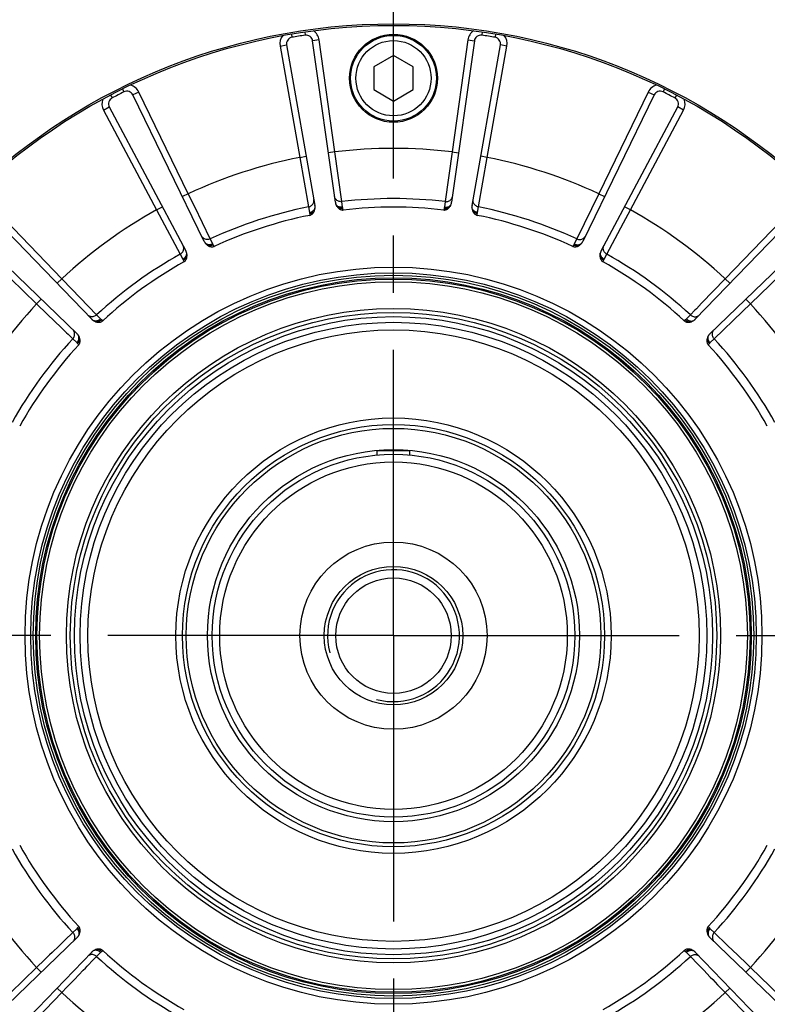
# Model space of a CAD drawing. Header units: millimetres. Extents: x 0 to 420, y 0 to 297.
# Tile 44 of 53: x 308 to 330, y 169 to 199. Entities that reach past the tile are written whole.
import ezdxf
from ezdxf.enums import TextEntityAlignment as Align

# ---------------------------------------------------------------- set-up
doc = ezdxf.new("R2010")
doc.units = ezdxf.units.MM
doc.header["$LTSCALE"] = 23.1
doc.linetypes.add('CENTER', pattern=[0.6, 0.375, -0.075, 0.075, -0.075])
doc.layers.get('0').update_dxf_attribs({"linetype": 'CONTINUOUS'})
for name, color, linetype in [('AXIS', 7, 'CONTINUOUS'), ('COMPONENTS', 7, 'CONTINUOUS'), ('DIMENSION', 7, 'CONTINUOUS')]:
    doc.layers.add(name, color=color, linetype=linetype)
doc.styles.get("Standard").update_dxf_attribs({"font": 'arial.ttf'})
doc.styles.add('TEXTSTYLE_4', font='gdt')
doc.dimstyles.new('DIMSTYLE_2', dxfattribs={"dimtxt": 3, "dimasz": 3, "dimexe": 0.18, "dimexo": 0.0625, "dimgap": 0.09, "dimtad": 1, "dimtih": 1, "dimtoh": 1, "dimlfac": 5, "dimdsep": 46, "dimtxsty": 'STANDARD', "dimblk": '_FILLED', "dimblk1": '_FILLED', "dimblk2": '_FILLED', "dimcen": 0.09, "dimadec": 0, "dimazin": 0, "dimtol": 1, "dimtp": 0.2, "dimtm": 0.2, "dimtfac": 1, "dimtofl": 0, "dimtmove": 0, "dimatfit": 3, "dimldrblk": '_FILLED', "dimfxl": 1, "dimtolj": 1, "dimarcsym": 0})

# ---------------------------------------------------------------- blocks, each defined once
blk = doc.blocks.new('_FILLED')
at = {"color": 0, "linetype": 'BYBLOCK'}
blk.add_solid([(0, 0), (-1, 0.2), (-1, -0.2)], dxfattribs=at)
blk = doc.blocks.new('*D1')
at = {"layer": 'DIMENSION', "color": 2, "linetype": 'CONTINUOUS'}
for p, q in [((282.004, 193.999), (256.541, 193.999)), ((290.873, 190.603), (282.004, 193.999)), ((282.004, 193.999), (282.004, 193.999))]:
    blk.add_line(p, q, dxfattribs=at)
at = {"layer": 'DIMENSION', "color": 2, "linetype": 'CONTINUOUS', "xscale": 3, "yscale": 3, "zscale": 3, "rotation": 339.0488900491}
blk.add_blockref('_FILLED', (290.873, 190.603), dxfattribs=at)
at = {"layer": 'DIMENSION', "color": 2, "linetype": 'CONTINUOUS', "style": 'TEXTSTYLE_4'}
for s, p in [('`', (274.034, 194.749)), ('n', (263.541, 194.749))]:
    blk.add_text(s, height=3, dxfattribs=at).set_placement(p, align=Align.RIGHT)
at = {"layer": 'DIMENSION', "color": 2, "linetype": 'CONTINUOUS'}
for s, p in [('300', (270.534, 194.749)), ('0.2', (279.856, 194.749))]:
    blk.add_text(s, height=3, dxfattribs=at).set_placement(p, align=Align.RIGHT)
blk = doc.blocks.new('*D2')
at = {"layer": 'DIMENSION', "color": 2, "linetype": 'CONTINUOUS'}
for p, q in [((282.004, 193.999), (256.541, 193.999)), ((290.873, 190.603), (282.004, 193.999)), ((282.004, 193.999), (282.004, 193.999))]:
    blk.add_line(p, q, dxfattribs=at)
at = {"layer": 'DIMENSION', "color": 2, "linetype": 'CONTINUOUS', "xscale": 3, "yscale": 3, "zscale": 3, "rotation": 339.0488900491}
blk.add_blockref('_FILLED', (290.873, 190.603), dxfattribs=at)
at = {"layer": 'DIMENSION', "color": 2, "linetype": 'CONTINUOUS', "style": 'TEXTSTYLE_4'}
for s, p in [('`', (274.034, 194.749)), ('n', (263.541, 194.749))]:
    blk.add_text(s, height=3, dxfattribs=at).set_placement(p, align=Align.RIGHT)
at = {"layer": 'DIMENSION', "color": 2, "linetype": 'CONTINUOUS'}
for s, p in [('300', (270.534, 194.749)), ('0.2', (279.856, 194.749))]:
    blk.add_text(s, height=3, dxfattribs=at).set_placement(p, align=Align.RIGHT)

msp = doc.modelspace()

# ---------------------------------------------------------------- linework, layer by layer
at = {"layer": 'AXIS', "color": 2, "linetype": 'CENTER'}
for q in [(318.88928, 209.59467), (289.17069, 179.87608), (348.60787, 179.87608), (318.88928, 150.15749)]:
    msp.add_line((318.88928, 179.87608), q, dxfattribs=at)
msp.add_circle((318.88928, 179.87608), 30, dxfattribs=at)
at = {"layer": 'COMPONENTS', "color": 9, "linetype": 'CONTINUOUS'}
for p, q in [((315.79459, 198.1154), (315.81132, 198.01681)), ((316.19624, 198.17901), (316.2108, 198.08008)), ((316.63602, 197.93788), (316.43796, 197.91004)), ((317.11317, 194.54279), (316.63602, 197.93788)), ((321.14254, 197.93788), (320.66539, 194.54279)), ((321.14254, 197.93788), (321.34059, 197.91004)), ((321.58232, 198.17901), (321.56776, 198.08008)), ((321.98396, 198.1154), (321.96724, 198.01681)), ((315.45085, 197.75017), (315.64781, 197.7849)), ((315.45085, 197.75017), (316.0462, 194.3738)), ((321.73236, 194.3738), (322.3277, 197.75017)), ((322.3277, 197.75017), (322.13074, 197.7849)), ((310.67213, 196.45101), (310.71654, 196.36142)), ((327.10643, 196.45101), (327.06201, 196.36142)), ((310.30979, 196.26639), (310.35617, 196.1778)), ((311.1649, 196.35758), (310.98514, 196.2699)), ((312.66783, 193.2761), (311.1649, 196.35758)), ((326.61366, 196.35758), (325.11072, 193.2761)), ((326.61366, 196.35758), (326.79342, 196.2699)), ((327.46876, 196.26639), (327.42239, 196.1778)), ((310.09574, 195.81281), (310.27233, 195.90671)), ((327.68281, 195.81281), (327.50622, 195.90671)), ((310.09574, 195.81281), (311.7053, 192.78567)), ((326.07325, 192.78567), (327.68281, 195.81281)), ((316.0462, 194.3738), (316.24316, 194.40853)), ((316.0462, 194.3738), (316.31453, 192.87503)), ((317.11317, 194.54279), (316.91511, 194.51495)), ((317.32111, 193.03445), (317.11317, 194.54279)), ((320.66539, 194.54279), (320.45744, 193.03445)), ((320.66539, 194.54279), (320.86344, 194.51495)), ((321.46403, 192.87502), (321.73236, 194.3738)), ((321.73236, 194.3738), (321.5354, 194.40853)), ((308.8315, 190.69772), (306.44989, 193.16395)), ((312.66783, 193.2761), (312.48807, 193.18843)), ((312.8604, 192.87881), (312.66783, 193.2761)), ((325.11072, 193.2761), (324.44685, 191.90585)), ((325.11072, 193.2761), (325.29048, 193.18843)), ((331.32866, 193.16395), (328.94706, 190.69772)), ((311.7053, 192.78567), (311.88189, 192.87956)), ((313.3317, 191.90585), (312.8604, 192.87881)), ((316.31453, 192.87503), (316.34353, 192.70673)), ((317.34554, 192.86543), (317.32111, 193.03445)), ((320.45744, 193.03445), (320.43302, 192.86543)), ((321.43503, 192.70673), (321.46403, 192.87502)), ((326.07325, 192.78567), (325.89666, 192.87956)), ((311.7053, 192.78567), (312.42365, 191.44317)), ((316.34734, 192.67138), (316.34999, 192.61952)), ((317.36634, 192.7805), (317.35284, 192.83064)), ((320.42572, 192.83064), (320.41221, 192.78049)), ((321.42856, 192.61952), (321.43122, 192.67138)), ((325.86502, 192.39636), (326.07325, 192.78567)), ((305.60141, 192.31546), (308.06763, 189.93386)), ((325.3549, 191.44317), (325.86502, 192.39636)), ((329.71093, 189.93386), (332.17715, 192.31546)), ((313.40717, 191.75264), (313.3317, 191.90585)), ((313.45319, 191.67829), (313.42486, 191.72181)), ((324.3537, 191.72181), (324.32536, 191.67829)), ((324.44685, 191.90585), (324.37139, 191.75264)), ((312.42365, 191.44317), (312.50324, 191.29207)), ((325.27532, 191.29207), (325.3549, 191.44317)), ((312.51778, 191.25963), (312.53633, 191.21113)), ((325.24222, 191.21113), (325.26077, 191.25963)), ((308.8315, 190.69772), (308.68763, 190.55879)), ((309.13741, 190.37938), (308.8315, 190.69772)), ((328.94706, 190.69772), (328.23364, 189.95518)), ((328.94706, 190.69772), (329.09093, 190.55879)), ((309.88631, 189.59968), (309.13741, 190.37938)), ((308.06763, 189.93386), (308.20656, 190.07773)), ((308.06763, 189.93386), (308.38611, 189.62781)), ((328.23364, 189.95518), (328.07268, 189.78758)), ((329.4708, 189.7031), (329.71093, 189.93386)), ((329.71093, 189.93386), (329.57199, 190.07773)), ((308.38611, 189.62781), (308.61, 189.41272)), ((310.00542, 189.4773), (309.88631, 189.59968)), ((327.89225, 189.59968), (327.77314, 189.4773)), ((328.02724, 189.74027), (327.89225, 189.59968)), ((328.07268, 189.78758), (328.02724, 189.74027)), ((328.61288, 188.87905), (329.4708, 189.7031)), ((308.61, 189.41272), (308.81018, 189.22044)), ((310.07217, 189.42081), (310.03177, 189.45344)), ((327.74678, 189.45344), (327.70639, 189.42081)), ((308.81018, 189.22044), (308.97777, 189.05948)), ((308.97777, 189.05948), (309.02508, 189.01404)), ((309.02508, 189.01404), (309.16567, 188.87905)), ((309.16567, 188.87905), (309.28806, 188.75994)), ((309.31191, 188.73358), (309.34454, 188.69319)), ((328.43401, 188.69319), (328.46664, 188.73358)), ((328.4905, 188.75994), (328.61288, 188.87905)), ((309.34454, 171.05897), (309.31191, 171.01857)), ((328.46664, 171.01857), (328.43401, 171.05897)), ((309.16567, 170.8731), (308.92589, 170.64286)), ((309.28806, 170.99222), (309.16567, 170.8731)), ((328.61288, 170.8731), (328.4905, 170.99222)), ((328.71083, 170.77906), (328.61288, 170.8731)), ((328.90851, 170.58923), (328.71083, 170.77906)), ((308.92589, 170.64286), (308.86991, 170.58909)), ((329.31578, 170.198), (329.03189, 170.47072)), ((308.53737, 170.26966), (308.46263, 170.19786)), ((309.8863, 170.15247), (310.00542, 170.27486)), ((310.03177, 170.29871), (310.07217, 170.33134)), ((327.70639, 170.33134), (327.74678, 170.29871)), ((327.77314, 170.27486), (327.89225, 170.15247)), ((309.60243, 169.85685), (309.79226, 170.05453)), ((309.79226, 170.05453), (309.8863, 170.15247)), ((327.89225, 170.15247), (328.1225, 169.91269)), ((328.1225, 169.91269), (328.17626, 169.85671)), ((329.71093, 169.81829), (329.5501, 169.97286)), ((308.06763, 169.81829), (305.60141, 167.43669)), ((308.06763, 169.81829), (308.20656, 169.67443)), ((309.21121, 169.44957), (309.48392, 169.73346)), ((329.71093, 169.81829), (329.57199, 169.67443)), ((332.17715, 167.43669), (329.71093, 169.81829)), ((328.49569, 169.52417), (328.56749, 169.44942)), ((306.44989, 166.5882), (308.8315, 169.05443)), ((308.8315, 169.05443), (308.68763, 169.19336)), ((308.8315, 169.05443), (308.98607, 169.21525)), ((328.94706, 169.05443), (329.09093, 169.19336)), ((328.94706, 169.05443), (331.32866, 166.5882))]:
    msp.add_line(p, q, dxfattribs=at)
at = {"layer": 'COMPONENTS', "color": 7, "linetype": 'CONTINUOUS'}
for p, q in [((315.64781, 197.7849), (316.50609, 192.91736)), ((317.12584, 193.01552), (316.43796, 197.91004)), ((321.34059, 197.91004), (320.65271, 193.01552)), ((321.27246, 192.91736), (322.13074, 197.7849)), ((318.88928, 197.4689), (318.28928, 197.12249)), ((319.48928, 197.12249), (318.88928, 197.4689)), ((318.28928, 197.12249), (318.28928, 196.42967)), ((319.48928, 196.42967), (319.48928, 197.12249)), ((318.28928, 196.42967), (318.88928, 196.08326)), ((318.88928, 196.08326), (319.48928, 196.42967)), ((313.15184, 191.8275), (310.98514, 196.2699)), ((326.79342, 196.2699), (324.62671, 191.8275)), ((310.27233, 195.90671), (312.59275, 191.54263)), ((325.1858, 191.54263), (327.50622, 195.90671)), ((309.73946, 189.46959), (306.30602, 193.02502)), ((331.47253, 193.02502), (328.0391, 189.46959)), ((305.74034, 192.45933), (309.29576, 189.0259)), ((328.48279, 189.02589), (332.03822, 192.45933)), ((319.38928, 185.47608), (318.38928, 185.47608)), ((309.29577, 170.72626), (305.74034, 167.29282)), ((332.03822, 167.29282), (328.48279, 170.72626)), ((306.30602, 166.72714), (309.73946, 170.28256)), ((328.03909, 170.28257), (331.47253, 166.72714))]:
    msp.add_line(p, q, dxfattribs=at)
at = {"layer": 'COMPONENTS', "color": 2, "linetype": 'CONTINUOUS'}
for p, q in [((318.38928, 185.35234), (318.38928, 185.47608)), ((319.38928, 185.35234), (319.38928, 185.47608))]:
    msp.add_line(p, q, dxfattribs=at)
at = {"layer": 'COMPONENTS', "color": 9, "linetype": 'CONTINUOUS'}
for points in [[(317.12525, 193.1264), (317.11389, 193.14833), (317.10561, 193.17152), (317.10054, 193.19557)], [(320.6533, 193.12639), (320.66467, 193.14833), (320.67295, 193.17152), (320.67801, 193.19557)], [(316.31453, 192.87501), (316.33952, 192.88153), (316.36347, 192.89105), (316.38599, 192.90341)], [(316.34353, 192.70672), (316.36481, 192.71171), (316.38547, 192.71848), (316.40527, 192.72693), (316.42396, 192.73698), (316.44133, 192.7485), (316.45717, 192.76135), (316.47128, 192.77538), (316.48349, 192.79042), (316.49367, 192.8063), (316.50169, 192.82281), (316.50745, 192.83977), (316.51089, 192.85697)], [(316.38599, 192.90341), (316.4067, 192.91842), (316.42525, 192.93581), (316.44135, 192.95531), (316.45471, 192.97657), (316.46511, 192.99926), (316.47239, 193.02299)], [(316.47239, 193.02299), (316.47642, 193.04737), (316.47713, 193.07198), (316.47452, 193.09642)], [(317.32111, 193.03446), (317.29534, 193.03293), (317.26962, 193.03459), (317.24438, 193.03939), (317.22005, 193.04726), (317.19703, 193.05806), (317.1757, 193.07163), (317.15642, 193.08772), (317.13951, 193.10608), (317.12525, 193.1264)], [(317.34554, 192.86542), (317.32376, 192.86359), (317.30202, 192.86364), (317.28058, 192.86556), (317.25969, 192.86934), (317.23961, 192.87493), (317.22058, 192.88226), (317.20283, 192.89124), (317.18656, 192.90177), (317.17198, 192.91373), (317.15925, 192.92696), (317.14853, 192.94131), (317.13995, 192.9566)], [(317.35284, 192.83064), (317.32539, 192.82724), (317.29814, 192.82677), (317.27161, 192.82924), (317.24631, 192.83461), (317.22272, 192.84276), (317.20132, 192.85354)], [(317.35284, 192.83064), (317.35124, 192.83673), (317.3498, 192.8427), (317.34851, 192.84856), (317.34736, 192.85429), (317.34638, 192.85992), (317.34554, 192.86543)], [(320.43302, 192.86543), (320.43217, 192.8599), (320.43118, 192.85426), (320.43004, 192.84852), (320.42875, 192.84267), (320.42731, 192.83671), (320.42572, 192.83064)], [(320.42572, 192.83064), (320.45316, 192.82724), (320.48041, 192.82677), (320.50694, 192.82925), (320.53224, 192.83461), (320.55582, 192.84276), (320.57722, 192.85354)], [(320.43302, 192.86543), (320.4548, 192.8636), (320.47654, 192.86364), (320.49798, 192.86557), (320.51886, 192.86935), (320.53894, 192.87493), (320.55797, 192.88226), (320.57573, 192.89125), (320.59199, 192.90178), (320.60658, 192.91373), (320.61931, 192.92696), (320.63003, 192.94131), (320.63861, 192.9566)], [(320.45744, 193.03444), (320.48322, 193.03291), (320.50894, 193.03457), (320.53418, 193.03937), (320.55851, 193.04724), (320.58153, 193.05805), (320.60286, 193.07162), (320.62214, 193.08771), (320.63905, 193.10608), (320.6533, 193.12639)], [(321.43503, 192.70672), (321.41374, 192.71171), (321.39308, 192.71847), (321.37328, 192.72693), (321.35459, 192.73698), (321.33722, 192.74849), (321.32139, 192.76135), (321.30728, 192.77538), (321.29506, 192.79042), (321.28488, 192.80629), (321.27686, 192.82281), (321.2711, 192.83977), (321.26767, 192.85697)], [(321.30617, 193.023), (321.30214, 193.04737), (321.30142, 193.07198), (321.30404, 193.09642)], [(321.39257, 192.90343), (321.37186, 192.91843), (321.35331, 192.93583), (321.33722, 192.95532), (321.32385, 192.97658), (321.31345, 192.99927), (321.30617, 193.023)], [(321.46403, 192.87503), (321.43904, 192.88155), (321.41509, 192.89106), (321.39257, 192.90343)], [(316.34353, 192.70673), (316.34444, 192.70121), (316.34524, 192.69554), (316.34593, 192.68973), (316.3465, 192.68376), (316.34698, 192.67765), (316.34734, 192.67138)], [(316.34734, 192.67138), (316.37449, 192.67663), (316.40055, 192.68461), (316.42502, 192.69516), (316.44742, 192.70808), (316.46733, 192.72312), (316.48435, 192.73998)], [(321.43122, 192.67138), (321.40407, 192.67663), (321.378, 192.68461), (321.35353, 192.69516), (321.33113, 192.70808), (321.31122, 192.72312), (321.29419, 192.73998)], [(321.43122, 192.67138), (321.43158, 192.67762), (321.43204, 192.68372), (321.43262, 192.68968), (321.43331, 192.6955), (321.43411, 192.70118), (321.43503, 192.70673)], [(313.3317, 191.90585), (313.30766, 191.89644), (313.28269, 191.89006), (313.2572, 191.88683), (313.23163, 191.88679), (313.20639, 191.88996), (313.18192, 191.89627), (313.15861, 191.90562), (313.13685, 191.91785), (313.11702, 191.93277), (313.09943, 191.95012), (313.08439, 191.96961), (313.07214, 191.99092)], [(324.44685, 191.90583), (324.47089, 191.89642), (324.49586, 191.89004), (324.52135, 191.88681), (324.54692, 191.88678), (324.57216, 191.88994), (324.59664, 191.89625), (324.61995, 191.90561), (324.6417, 191.91784), (324.66154, 191.93276), (324.67913, 191.95011), (324.69417, 191.96961), (324.70642, 191.99092)], [(312.42366, 191.44316), (312.44541, 191.45708), (312.46524, 191.47353), (312.48284, 191.49225), (312.4979, 191.51292), (312.51017, 191.5352), (312.51945, 191.55871), (312.52559, 191.58307), (312.52847, 191.60786), (312.52806, 191.63268), (312.52436, 191.6571), (312.51743, 191.68073), (312.50739, 191.70317)], [(313.40717, 191.75264), (313.38702, 191.74417), (313.36633, 191.73749), (313.34534, 191.7327), (313.32431, 191.72984), (313.30349, 191.72895), (313.28312, 191.73004), (313.26346, 191.73309), (313.24474, 191.73808), (313.22717, 191.74494), (313.21098, 191.75359), (313.19635, 191.76393), (313.18346, 191.77582)], [(313.42486, 191.72181), (313.39981, 191.7101), (313.37403, 191.70123), (313.34803, 191.69538), (313.32231, 191.69267), (313.29737, 191.69313), (313.27368, 191.69677)], [(313.42486, 191.72181), (313.42146, 191.72711), (313.41824, 191.73235), (313.4152, 191.73751), (313.41234, 191.74262), (313.40966, 191.74766), (313.40717, 191.75264)], [(324.37139, 191.75264), (324.36888, 191.74764), (324.3662, 191.74259), (324.36334, 191.73748), (324.3603, 191.73232), (324.35709, 191.72709), (324.3537, 191.72181)], [(324.3537, 191.72181), (324.37875, 191.7101), (324.40452, 191.70123), (324.43052, 191.69539), (324.45624, 191.69267), (324.48118, 191.69314), (324.50487, 191.69678)], [(324.37139, 191.75264), (324.39154, 191.74417), (324.41223, 191.7375), (324.43322, 191.7327), (324.45425, 191.72984), (324.47507, 191.72895), (324.49543, 191.73004), (324.51509, 191.7331), (324.53382, 191.73809), (324.55138, 191.74494), (324.56758, 191.75359), (324.58221, 191.76393), (324.5951, 191.77582)], [(325.35491, 191.44318), (325.33316, 191.45709), (325.31332, 191.47355), (325.29573, 191.49226), (325.28067, 191.51293), (325.26839, 191.53521), (325.25911, 191.55872), (325.25298, 191.58307), (325.25009, 191.60787), (325.2505, 191.63268), (325.2542, 191.65711), (325.26112, 191.68073), (325.27116, 191.70317)], [(312.50324, 191.29207), (312.52194, 191.30339), (312.5395, 191.31621), (312.55571, 191.33037), (312.57039, 191.3457), (312.58335, 191.36202), (312.59443, 191.37914), (312.60352, 191.39684), (312.61049, 191.41492), (312.61526, 191.43316), (312.61779, 191.45135), (312.61802, 191.46926), (312.61598, 191.48668)], [(312.51778, 191.25963), (312.54198, 191.27302), (312.5643, 191.28866), (312.58431, 191.30625), (312.60163, 191.32546), (312.61591, 191.34592), (312.62689, 191.36722)], [(325.26077, 191.25963), (325.23657, 191.27301), (325.21425, 191.28866), (325.19424, 191.30625), (325.17692, 191.32546), (325.16263, 191.34592), (325.15165, 191.36722)], [(325.27531, 191.29206), (325.25662, 191.30339), (325.23905, 191.3162), (325.22284, 191.33036), (325.20816, 191.3457), (325.19521, 191.36202), (325.18412, 191.37913), (325.17503, 191.39684), (325.16806, 191.41492), (325.16329, 191.43316), (325.16077, 191.45135), (325.16053, 191.46926), (325.16258, 191.48667)], [(312.50324, 191.29207), (312.50581, 191.2871), (312.50832, 191.28196), (312.51077, 191.27664), (312.51316, 191.27115), (312.5155, 191.26548), (312.51778, 191.25963)], [(325.26077, 191.25963), (325.26306, 191.2655), (325.2654, 191.27118), (325.2678, 191.27668), (325.27025, 191.28199), (325.27275, 191.28712), (325.27532, 191.29207)], [(309.8863, 189.59969), (309.86635, 189.5833), (309.84457, 189.56952), (309.82133, 189.55857), (309.79702, 189.55064), (309.77204, 189.54585), (309.74681, 189.54428), (309.72175, 189.54597), (309.69728, 189.55089), (309.67381, 189.55895), (309.65172, 189.57001), (309.63139, 189.5839), (309.61315, 189.60038)], [(327.89224, 189.59967), (327.9122, 189.58329), (327.93398, 189.56951), (327.95722, 189.55856), (327.98153, 189.55062), (328.00651, 189.54583), (328.03174, 189.54427), (328.0568, 189.54596), (328.08127, 189.55088), (328.10475, 189.55894), (328.12683, 189.57001), (328.14716, 189.5839), (328.1654, 189.60038)], [(310.00542, 189.47729), (309.98888, 189.46301), (309.97126, 189.45027), (309.95278, 189.43922), (309.93366, 189.43), (309.91414, 189.42272), (309.89443, 189.41747), (309.87479, 189.4143), (309.85544, 189.41326), (309.83661, 189.41435), (309.81854, 189.41757), (309.80143, 189.42288), (309.7855, 189.43021)], [(310.03177, 189.45344), (310.01157, 189.43456), (309.98979, 189.41816), (309.96687, 189.40457), (309.94325, 189.39403), (309.91938, 189.38677), (309.89573, 189.38291)], [(310.03177, 189.45344), (310.0269, 189.45743), (310.02222, 189.46141), (310.01773, 189.46539), (310.01344, 189.46936), (310.00933, 189.47333), (310.00542, 189.4773)], [(327.77314, 189.4773), (327.76921, 189.47332), (327.76509, 189.46934), (327.76079, 189.46537), (327.75631, 189.46139), (327.75164, 189.45742), (327.74678, 189.45344)], [(327.74678, 189.45344), (327.76699, 189.43456), (327.78876, 189.41817), (327.81168, 189.40457), (327.8353, 189.39404), (327.85917, 189.38677), (327.88282, 189.38292)], [(327.77314, 189.4773), (327.78968, 189.46301), (327.8073, 189.45027), (327.82578, 189.43922), (327.84489, 189.43001), (327.86442, 189.42272), (327.88412, 189.41747), (327.90377, 189.4143), (327.92312, 189.41326), (327.94194, 189.41435), (327.96002, 189.41757), (327.97712, 189.42288), (327.99306, 189.43021)], [(309.16568, 188.87904), (309.18207, 188.899), (309.19585, 188.92078), (309.2068, 188.94402), (309.21473, 188.96833), (309.21952, 188.99331), (309.22108, 189.01854), (309.21939, 189.0436), (309.21447, 189.06807), (309.20641, 189.09154), (309.19535, 189.11363), (309.18145, 189.13396), (309.16497, 189.1522)], [(309.28806, 188.75994), (309.30234, 188.77648), (309.31508, 188.7941), (309.32613, 188.81257), (309.33535, 188.83169), (309.34263, 188.85122), (309.34789, 188.87092), (309.35105, 188.89057), (309.3521, 188.90992), (309.351, 188.92874), (309.34778, 188.94682), (309.34247, 188.96392), (309.33514, 188.97986)], [(328.49049, 188.75993), (328.47621, 188.77648), (328.46347, 188.79409), (328.45242, 188.81257), (328.4432, 188.83169), (328.43592, 188.85122), (328.43067, 188.87092), (328.4275, 188.89057), (328.42646, 188.90992), (328.42755, 188.92874), (328.43077, 188.94681), (328.43608, 188.96392), (328.44341, 188.97985)], [(328.61289, 188.87905), (328.5965, 188.89901), (328.58272, 188.92079), (328.57177, 188.94402), (328.56384, 188.96834), (328.55905, 188.99331), (328.55749, 189.01854), (328.55918, 189.0436), (328.56409, 189.06807), (328.57215, 189.09155), (328.58321, 189.11363), (328.5971, 189.13396), (328.61358, 189.1522)], [(309.28806, 188.75994), (309.29204, 188.756), (309.29601, 188.75189), (309.29999, 188.74759), (309.30396, 188.74311), (309.30794, 188.73844), (309.31191, 188.73358)], [(309.31191, 188.73358), (309.33079, 188.75379), (309.34719, 188.77556), (309.36078, 188.79848), (309.37131, 188.8221), (309.37858, 188.84597), (309.38244, 188.86962)], [(328.46664, 188.73358), (328.44776, 188.75379), (328.43136, 188.77556), (328.41777, 188.79848), (328.40723, 188.8221), (328.39997, 188.84597), (328.39611, 188.86962)], [(328.46664, 188.73358), (328.47063, 188.73845), (328.47462, 188.74313), (328.47859, 188.74762), (328.48256, 188.75192), (328.48653, 188.75602), (328.4905, 188.75994)], [(309.16567, 170.8731), (309.18205, 170.85314), (309.19583, 170.83137), (309.20678, 170.80813), (309.21472, 170.78382), (309.21951, 170.75884), (309.22107, 170.73361), (309.21938, 170.70855), (309.21446, 170.68408), (309.20641, 170.66061), (309.19534, 170.63852), (309.18145, 170.61819), (309.16497, 170.59995)], [(309.31191, 171.01857), (309.30792, 171.0137), (309.30394, 171.00902), (309.29996, 171.00453), (309.29599, 171.00024), (309.29202, 170.99613), (309.28806, 170.99222)], [(309.28806, 170.99222), (309.30235, 170.97567), (309.31509, 170.95806), (309.32613, 170.93958), (309.33535, 170.92046), (309.34263, 170.90094), (309.34789, 170.88123), (309.35106, 170.86159), (309.3521, 170.84224), (309.351, 170.82341), (309.34778, 170.80534), (309.34247, 170.78823), (309.33514, 170.7723)], [(309.31191, 171.01857), (309.33079, 170.99837), (309.34719, 170.97659), (309.36079, 170.95367), (309.37132, 170.93005), (309.37859, 170.90618), (309.38244, 170.88253)], [(328.46664, 171.01857), (328.44776, 170.99836), (328.43137, 170.97659), (328.41777, 170.95367), (328.40724, 170.93005), (328.39998, 170.90619), (328.39612, 170.88253)], [(328.4905, 170.99222), (328.47621, 170.97567), (328.46347, 170.95805), (328.45243, 170.93958), (328.44321, 170.92046), (328.43593, 170.90093), (328.43067, 170.88123), (328.4275, 170.86159), (328.42646, 170.84224), (328.42756, 170.82341), (328.43078, 170.80534), (328.43608, 170.78823), (328.44341, 170.7723)], [(328.4905, 170.99222), (328.48652, 170.99615), (328.48254, 171.00026), (328.47857, 171.00456), (328.47459, 171.00904), (328.47062, 171.01371), (328.46664, 171.01857)], [(328.61287, 170.87311), (328.59649, 170.85316), (328.58271, 170.83138), (328.57176, 170.80814), (328.56382, 170.78382), (328.55903, 170.75884), (328.55747, 170.73361), (328.55917, 170.70855), (328.56408, 170.68408), (328.57214, 170.66061), (328.58321, 170.63852), (328.5971, 170.61819), (328.61358, 170.59995)], [(308.86991, 170.58909), (308.74647, 170.47053), (308.53737, 170.26966)], [(329.03189, 170.47072), (328.96838, 170.53172), (328.90851, 170.58923)], [(308.46263, 170.19786), (308.30776, 170.04905), (308.06763, 169.81829)], [(309.88631, 170.15248), (309.86636, 170.16886), (309.84458, 170.18265), (309.82134, 170.1936), (309.79703, 170.20153), (309.77205, 170.20632), (309.74682, 170.20788), (309.72176, 170.20619), (309.69728, 170.20127), (309.67381, 170.19321), (309.65172, 170.18214), (309.63139, 170.16825), (309.61316, 170.15177)], [(310.00542, 170.27486), (309.98887, 170.28914), (309.97126, 170.30188), (309.95278, 170.31293), (309.93366, 170.32215), (309.91414, 170.32943), (309.89443, 170.33468), (309.87479, 170.33785), (309.85544, 170.33889), (309.83661, 170.3378), (309.81854, 170.33458), (309.80143, 170.32927), (309.7855, 170.32194)], [(310.03177, 170.29871), (310.01157, 170.31759), (309.98979, 170.33399), (309.96687, 170.34758), (309.94325, 170.35811), (309.91939, 170.36538), (309.89574, 170.36924)], [(310.00542, 170.27486), (310.00935, 170.27883), (310.01346, 170.28281), (310.01776, 170.28679), (310.02225, 170.29076), (310.02691, 170.29474), (310.03177, 170.29871)], [(327.74678, 170.29871), (327.76699, 170.31759), (327.78876, 170.33399), (327.81168, 170.34759), (327.8353, 170.35812), (327.85917, 170.36538), (327.88283, 170.36924)], [(327.74678, 170.29871), (327.75166, 170.29472), (327.75634, 170.29074), (327.76082, 170.28676), (327.76512, 170.28279), (327.76922, 170.27882), (327.77314, 170.27486)], [(327.77313, 170.27486), (327.78968, 170.28914), (327.8073, 170.30189), (327.82577, 170.31293), (327.84489, 170.32215), (327.86442, 170.32943), (327.88412, 170.33469), (327.90377, 170.33785), (327.92312, 170.3389), (327.94194, 170.3378), (327.96002, 170.33458), (327.97712, 170.32927), (327.99306, 170.32194)], [(327.89225, 170.15247), (327.91221, 170.16885), (327.93399, 170.18263), (327.95723, 170.19358), (327.98154, 170.20152), (328.00652, 170.20631), (328.03174, 170.20787), (328.0568, 170.20618), (328.08127, 170.20126), (328.10475, 170.19321), (328.12683, 170.18214), (328.14717, 170.16825), (328.1654, 170.15177)], [(329.5501, 169.97286), (329.39244, 170.12434), (329.31578, 170.198)], [(309.48392, 169.73346), (309.54492, 169.79697), (309.60243, 169.85685)], [(328.17626, 169.85671), (328.29482, 169.73327), (328.49569, 169.52417)], [(308.98607, 169.21525), (309.13754, 169.37291), (309.21121, 169.44957)], [(328.56749, 169.44942), (328.7163, 169.29456), (328.94706, 169.05443)]]:
    msp.add_lwpolyline(points, dxfattribs=at)
at = {"layer": 'COMPONENTS', "color": 7, "linetype": 'CONTINUOUS'}
for points in [[(316.48436, 192.74), (316.49215, 192.75844), (316.49859, 192.7773), (316.50369, 192.79659), (316.50743, 192.81629), (316.50983, 192.83642), (316.51089, 192.85696)], [(316.51089, 192.85696), (316.51089, 192.86702), (316.51057, 192.87708), (316.50993, 192.88715), (316.50897, 192.89722), (316.50769, 192.90729), (316.50609, 192.91736)], [(317.12585, 193.01552), (317.1274, 193.00561), (317.12927, 192.99574), (317.13146, 192.9859), (317.13397, 192.9761), (317.1368, 192.96633), (317.13995, 192.9566)], [(317.13995, 192.9566), (317.14726, 192.93745), (317.15573, 192.91909), (317.16538, 192.90152), (317.17618, 192.88475), (317.18816, 192.86877), (317.2013, 192.85357)], [(317.2013, 192.85357), (317.21753, 192.83742), (317.2344, 192.82317), (317.25188, 192.81083), (317.27013, 192.80025), (317.28901, 192.79158), (317.30811, 192.78523), (317.3273, 192.78133), (317.34671, 192.77976), (317.36634, 192.7805)], [(320.41221, 192.7805), (320.43185, 192.77976), (320.45127, 192.78134), (320.47046, 192.78524), (320.48957, 192.79159), (320.50845, 192.80027), (320.5267, 192.81085), (320.54418, 192.82318), (320.56102, 192.83742), (320.57724, 192.85355)], [(320.57724, 192.85355), (320.59034, 192.86869), (320.6023, 192.88463), (320.6131, 192.9014), (320.62275, 192.91898), (320.63126, 192.93738), (320.63861, 192.9566)], [(320.63861, 192.9566), (320.64172, 192.96616), (320.64452, 192.97583), (320.64702, 192.9856), (320.64922, 192.99547), (320.65112, 193.00545), (320.65271, 193.01552)], [(321.27246, 192.91736), (321.27088, 192.90745), (321.26961, 192.89749), (321.26865, 192.88745), (321.26801, 192.87736), (321.26768, 192.86719), (321.26767, 192.85696)], [(321.26767, 192.85696), (321.26871, 192.83649), (321.27109, 192.81641), (321.27484, 192.79673), (321.27993, 192.77744), (321.28638, 192.75854), (321.29418, 192.74003)], [(316.34999, 192.61952), (316.36889, 192.62488), (316.38686, 192.63238), (316.4039, 192.64201), (316.4201, 192.65395), (316.43537, 192.66803), (316.44946, 192.68372), (316.46227, 192.70086), (316.47391, 192.71962), (316.48436, 192.74)], [(321.29418, 192.74003), (321.30463, 192.71965), (321.31627, 192.70089), (321.32908, 192.68374), (321.34317, 192.66804), (321.35844, 192.65396), (321.37464, 192.64202), (321.39168, 192.63238), (321.40966, 192.62489), (321.42856, 192.61952)], [(313.15184, 191.8275), (313.15638, 191.81855), (313.16121, 191.80974), (313.16634, 191.80106), (313.17175, 191.79252), (313.17746, 191.7841), (313.18346, 191.77582)], [(313.18346, 191.77582), (313.19633, 191.75987), (313.21007, 191.74503), (313.22467, 191.7313), (313.24013, 191.71868), (313.25645, 191.70718), (313.27364, 191.6968)], [(313.27364, 191.6968), (313.29408, 191.68645), (313.31452, 191.67811), (313.33497, 191.67177), (313.35559, 191.66736), (313.37622, 191.66494), (313.39635, 191.6648), (313.4158, 191.66703), (313.43475, 191.67153), (313.4532, 191.6783)], [(324.32536, 191.67829), (324.3438, 191.67153), (324.36275, 191.66703), (324.3822, 191.6648), (324.40232, 191.66494), (324.42294, 191.66735), (324.44356, 191.67177), (324.46401, 191.6781), (324.48445, 191.68644), (324.50488, 191.69678)], [(324.50488, 191.69678), (324.52202, 191.70712), (324.53832, 191.7186), (324.55378, 191.7312), (324.56839, 191.74494), (324.58216, 191.75981), (324.59509, 191.77582)], [(324.59509, 191.77582), (324.601, 191.78396), (324.60666, 191.79229), (324.61206, 191.8008), (324.6172, 191.80951), (324.62209, 191.81841), (324.62671, 191.8275)], [(312.53633, 191.21113), (312.55265, 191.22207), (312.56742, 191.23475), (312.58065, 191.24918), (312.59237, 191.26554), (312.60254, 191.28364), (312.61109, 191.30292), (312.61798, 191.32319), (312.62325, 191.34462), (312.6269, 191.36723)], [(312.61598, 191.48667), (312.61287, 191.49624), (312.60946, 191.50571), (312.60574, 191.51508), (312.60171, 191.52436), (312.59739, 191.53354), (312.59275, 191.54263)], [(312.6269, 191.36723), (312.6286, 191.38719), (312.6289, 191.40713), (312.62778, 191.42705), (312.62526, 191.44694), (312.62132, 191.46682), (312.61598, 191.48667)], [(325.16258, 191.48667), (325.15724, 191.46688), (325.1533, 191.44704), (325.15078, 191.42716), (325.14966, 191.40724), (325.14995, 191.38727), (325.15165, 191.36726)], [(325.15165, 191.36726), (325.15529, 191.34465), (325.16056, 191.32321), (325.16746, 191.30295), (325.176, 191.28366), (325.18618, 191.26555), (325.1979, 191.24919), (325.21113, 191.23476), (325.22591, 191.22207), (325.24223, 191.21113)], [(325.1858, 191.54263), (325.18122, 191.53367), (325.17693, 191.52457), (325.17292, 191.51532), (325.16919, 191.50592), (325.16574, 191.49637), (325.16258, 191.48667)], [(309.73946, 189.46959), (309.74654, 189.46249), (309.75386, 189.4556), (309.76141, 189.44893), (309.7692, 189.44247), (309.77723, 189.43623), (309.7855, 189.43021)], [(309.7855, 189.43021), (309.80267, 189.41902), (309.82032, 189.40915), (309.83845, 189.4006), (309.85705, 189.39338), (309.87613, 189.38749), (309.89569, 189.38292)], [(309.89569, 189.38292), (309.91832, 189.3794), (309.94034, 189.37778), (309.96174, 189.37808), (309.98272, 189.38025), (310.00309, 189.38433), (310.02228, 189.39041), (310.04009, 189.39854), (310.05672, 189.40867), (310.07217, 189.42081)], [(327.70639, 189.42081), (327.72183, 189.40867), (327.73846, 189.39854), (327.75627, 189.39042), (327.77545, 189.38433), (327.79581, 189.38025), (327.81679, 189.37808), (327.83819, 189.37778), (327.86021, 189.3794), (327.88284, 189.38292)], [(327.88284, 189.38292), (327.90233, 189.38746), (327.92138, 189.39333), (327.93997, 189.40054), (327.95811, 189.4091), (327.97581, 189.41898), (327.99305, 189.43021)], [(327.99305, 189.43021), (328.0012, 189.43613), (328.00916, 189.44231), (328.01693, 189.44875), (328.02451, 189.45544), (328.0319, 189.46239), (328.0391, 189.46959)], [(309.33514, 188.97985), (309.32922, 188.988), (309.32304, 188.99596), (309.31661, 189.00373), (309.30992, 189.01131), (309.30297, 189.0187), (309.29576, 189.0259)], [(309.38244, 188.86963), (309.3779, 188.88913), (309.37202, 188.90817), (309.36481, 188.92677), (309.35626, 188.94491), (309.34637, 188.96261), (309.33514, 188.97985)], [(328.44341, 188.97985), (328.43222, 188.96268), (328.42235, 188.94503), (328.4138, 188.92691), (328.40658, 188.9083), (328.40069, 188.88922), (328.39612, 188.86966)], [(328.48279, 189.02589), (328.47569, 189.01881), (328.4688, 189.01149), (328.46213, 189.00394), (328.45568, 188.99615), (328.44944, 188.98812), (328.44341, 188.97985)], [(309.34454, 188.69318), (309.35668, 188.70863), (309.36681, 188.72526), (309.37494, 188.74307), (309.38102, 188.76225), (309.3851, 188.78261), (309.38728, 188.80359), (309.38757, 188.82499), (309.38596, 188.847), (309.38244, 188.86963)], [(328.39612, 188.86966), (328.3926, 188.84703), (328.39098, 188.82502), (328.39128, 188.80361), (328.39345, 188.78263), (328.39753, 188.76226), (328.40362, 188.74308), (328.41174, 188.72526), (328.42188, 188.70863), (328.43401, 188.69318)], [(309.38243, 170.88249), (309.38596, 170.90512), (309.38757, 170.92714), (309.38728, 170.94854), (309.38511, 170.96952), (309.38103, 170.98989), (309.37494, 171.00907), (309.36681, 171.02689), (309.35668, 171.04352), (309.34454, 171.05897)], [(328.43401, 171.05897), (328.42188, 171.04352), (328.41175, 171.02689), (328.40362, 171.00908), (328.39753, 170.9899), (328.39345, 170.96954), (328.39128, 170.94857), (328.39098, 170.92716), (328.3926, 170.90515), (328.39612, 170.88252)], [(309.29577, 170.72626), (309.30287, 170.73334), (309.30976, 170.74066), (309.31643, 170.74821), (309.32288, 170.756), (309.32912, 170.76403), (309.33514, 170.7723)], [(309.33514, 170.7723), (309.34634, 170.78947), (309.35621, 170.80712), (309.36475, 170.82525), (309.37197, 170.84385), (309.37786, 170.86293), (309.38243, 170.88249)], [(328.39612, 170.88252), (328.40066, 170.86302), (328.40653, 170.84398), (328.41375, 170.82538), (328.4223, 170.80724), (328.43219, 170.78955), (328.44341, 170.7723)], [(328.44341, 170.7723), (328.44933, 170.76415), (328.45551, 170.75619), (328.46195, 170.74842), (328.46864, 170.74085), (328.47559, 170.73346), (328.48279, 170.72626)], [(309.7855, 170.32194), (309.77735, 170.31602), (309.7694, 170.30984), (309.76163, 170.30341), (309.75405, 170.29671), (309.74666, 170.28977), (309.73946, 170.28256)], [(309.89572, 170.36923), (309.87622, 170.3647), (309.85718, 170.35882), (309.83858, 170.35161), (309.82044, 170.34306), (309.80275, 170.33317), (309.7855, 170.32194)], [(310.07217, 170.33134), (310.05672, 170.34348), (310.04009, 170.35361), (310.02228, 170.36173), (310.0031, 170.36782), (309.98274, 170.3719), (309.96177, 170.37407), (309.94037, 170.37437), (309.91835, 170.37276), (309.89572, 170.36923)], [(327.88287, 170.36923), (327.86023, 170.37276), (327.83822, 170.37437), (327.81681, 170.37408), (327.79583, 170.37191), (327.77547, 170.36782), (327.75628, 170.36174), (327.73847, 170.35361), (327.72183, 170.34348), (327.70638, 170.33134)], [(327.99306, 170.32194), (327.97588, 170.33314), (327.95823, 170.34301), (327.94011, 170.35155), (327.9215, 170.35877), (327.90242, 170.36466), (327.88287, 170.36923)], [(328.03909, 170.28256), (328.03201, 170.28967), (328.0247, 170.29655), (328.01714, 170.30322), (328.00935, 170.30968), (328.00132, 170.31592), (327.99306, 170.32194)]]:
    msp.add_lwpolyline(points, dxfattribs=at)
for centre, radius in [((318.88928, 179.87608), 22.6), ((318.88928, 179.87608), 18.55), ((318.88928, 179.87608), 18.5), ((318.88928, 196.77608), 1.334), ((318.88928, 196.77608), 1.3), ((318.88928, 196.77608), 1.14), ((318.88928, 179.87608), 11.1732), ((318.88928, 179.87608), 11), ((318.88928, 179.87608), 10.8125), ((318.88928, 179.87608), 9.92), ((318.88928, 179.87608), 9.8), ((318.88928, 179.87608), 9.6725), ((318.88928, 179.87608), 9.5), ((318.88928, 179.87608), 9.26906), ((318.88928, 179.87608), 6.6), ((318.88928, 179.87608), 6.4), ((318.88928, 179.87608), 6.28453), ((318.88928, 179.87608), 5.5), ((318.88928, 179.87608), 5.26906), ((318.88928, 179.87608), 2.83901), ((318.88928, 179.87608), 2.1), ((318.88928, 179.87608), 1.75)]:
    msp.add_circle(centre, radius, dxfattribs=at)
at = {"layer": 'COMPONENTS', "color": 9, "linetype": 'CONTINUOUS'}
for radius in [10.925, 10.85, 10.73, 5.64]:
    msp.add_circle((318.88928, 179.87608), radius, dxfattribs=at)
for centre, radius, start, end in [((316.23991, 197.88221), 0.4, 8, 56.545887), ((321.53865, 197.88221), 0.4, 123.454113, 172), ((315.84477, 197.81963), 0.4, 141.454113, 190), ((321.93378, 197.81963), 0.4, 350, 38.545887), ((310.80538, 196.18223), 0.4, 26, 74.545887), ((326.97318, 196.18223), 0.4, 105.454113, 154), ((310.44892, 196.0006), 0.4, 159.454113, 208), ((327.32963, 196.0006), 0.4, 332, 20.545887), ((318.88928, 179.87608), 14.77386, 83.09521, 96.90479), ((318.88928, 179.87608), 14.77386, 101.09521, 114.90479), ((318.88928, 179.87608), 14.77386, 65.09521, 78.90479), ((318.88928, 179.87608), 13.25149, 101.203759, 114.79624), ((318.88928, 179.87608), 13.25149, 83.203759, 96.79624), ((318.88928, 179.87608), 13.25149, 65.203759, 78.79624), ((318.88928, 179.87608), 14.77386, 119.09521, 132.90479), ((318.88928, 179.87608), 14.77386, 47.09521, 60.90479), ((318.88928, 179.87608), 13.25149, 119.203759, 132.79624), ((318.88928, 179.87608), 13.25149, 47.203759, 60.79624), ((318.88928, 179.87608), 14.77386, 137.09521, 150.90479), ((318.88928, 179.87608), 14.77386, 29.09521, 42.90479), ((318.88928, 179.87608), 13.25149, 137.203759, 150.796241), ((318.88928, 179.87608), 13.25149, 29.203759, 42.79624), ((318.88928, 179.87608), 13.25149, 209.203759, 222.79624), ((318.88928, 179.87608), 13.25149, 317.203759, 330.796241), ((318.88928, 179.87608), 14.77386, 209.09521, 222.90479), ((318.88928, 179.87608), 14.77386, 317.09521, 330.90479), ((318.88928, 179.87608), 13.25149, 227.203759, 240.79624), ((318.88928, 179.87608), 13.25149, 299.203759, 312.79624), ((318.88928, 179.87608), 14.77386, 227.09521, 240.90479), ((318.88928, 179.87608), 14.77386, 299.09521, 312.90479)]:
    msp.add_arc(centre, radius, start, end, dxfattribs=at)
at = {"layer": 'COMPONENTS', "color": 7, "linetype": 'CONTINUOUS'}
for centre, radius, start, end in [((315.84477, 197.81963), 0.2, 99.629733, 190), ((318.88928, 179.87608), 18.4, 98.370267, 99.629733), ((316.23991, 197.88221), 0.2, 8, 98.370267), ((321.53865, 197.88221), 0.2, 81.629733, 172), ((318.88928, 179.87608), 18.4, 80.370267, 81.629733), ((321.93378, 197.81963), 0.2, 350, 80.370267), ((310.44892, 196.0006), 0.2, 117.629733, 208), ((318.88928, 179.87608), 18.4, 116.370267, 117.629733), ((310.80538, 196.18223), 0.2, 26, 116.370267), ((326.97318, 196.18223), 0.2, 63.629733, 154), ((318.88928, 179.87608), 18.4, 62.370267, 63.629733), ((327.32963, 196.0006), 0.2, 332, 62.370267), ((318.88928, 179.87608), 12.99397, 83.269281, 96.730707), ((318.88928, 179.87608), 12.99397, 101.269281, 114.730707), ((318.88928, 179.87608), 12.99397, 65.269281, 78.730755), ((318.88928, 179.87608), 12.99397, 119.269281, 132.730707), ((318.88928, 179.87608), 12.99397, 47.269281, 60.730707), ((318.88928, 179.87608), 12.99397, 137.26928, 150.73071), ((318.88928, 179.87608), 12.99397, 29.269224, 42.730707), ((318.88928, 179.87608), 12.99397, 209.269224, 222.730707), ((318.88928, 179.87608), 12.99397, 317.26928, 330.73071), ((318.88928, 179.87608), 12.99397, 227.269281, 240.730707), ((318.88928, 179.87608), 12.99397, 299.269281, 312.730707)]:
    msp.add_arc(centre, radius, start, end, dxfattribs=at)
at = {"layer": 'COMPONENTS', "color": 2, "linetype": 'CONTINUOUS'}
msp.add_arc((318.88928, 179.87608), 2, 255, 195, dxfattribs=at)

# ---------------------------------------------------------------- dimensions: what is measured, and where the dimension line sits
at = {"layer": 'DIMENSION', "color": 2, "linetype": 'CONTINUOUS'}
for picture in ['*D1', '*D2']:
    dim = msp.add_diameter_dim_2p(p1=(290.8727, 190.60321), p2=(346.90585, 169.14894), dimstyle='DIMSTYLE_2', dxfattribs=at)
    dim.commit()
    dim.dimension.update_dxf_attribs({"geometry": picture, "text_midpoint": (264.78769, 196.24908), "dimtype": 163})

doc.saveas('drawing.dxf')
